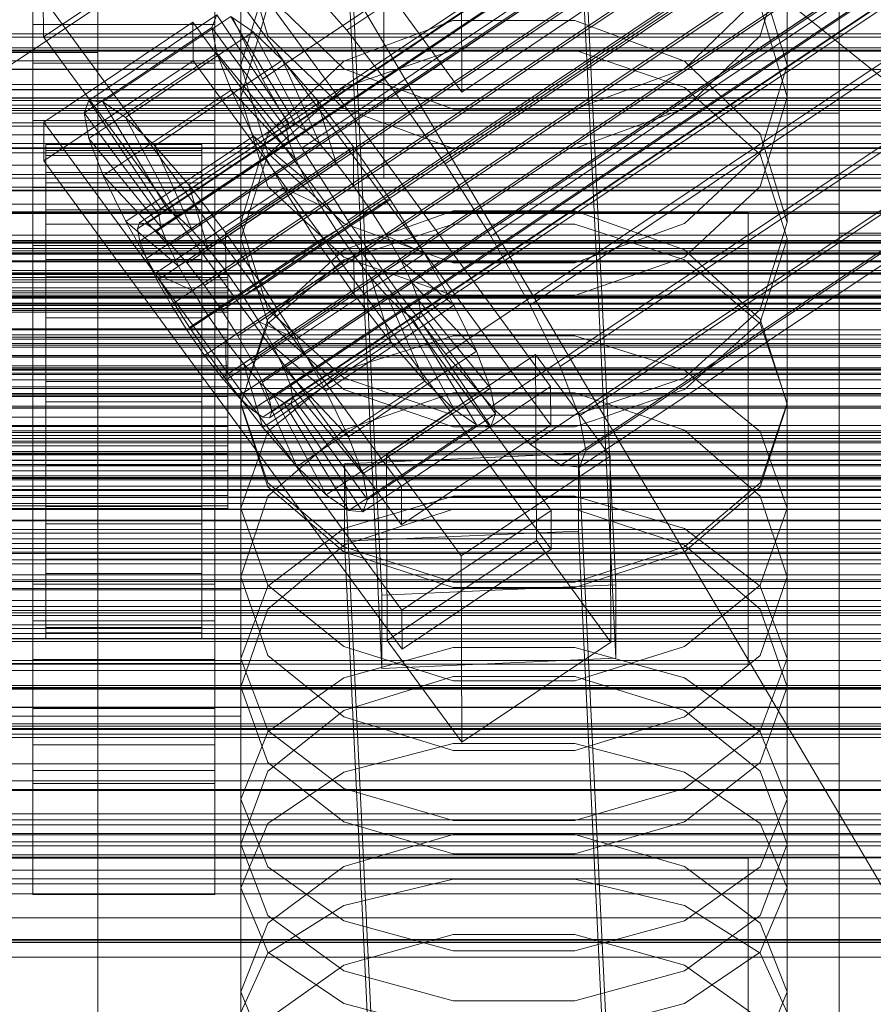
# Model space of a CAD drawing. Header units: millimetres. Extents: x -2233 to 65662, y -50530 to 6847.
# Tile 110 of 256: x 132 to 198, y -34598 to -34523. Entities that reach past the tile are written whole.
import ezdxf

# ---------------------------------------------------------------- set-up
doc = ezdxf.new("R2010")
doc.units = ezdxf.units.MM
for name, color, linetype, lineweight in [('COTAS_O', 1, 'Continuous', 0), ('COTAS_P', 1, 'Continuous', 0), ('frontal_briquetadora', 7, 'Continuous', 0), ('frontal_C01', 7, 'Continuous', 0), ('frontal_C02', 7, 'Continuous', 0), ('frontal_C03', 7, 'Continuous', 0), ('frontal_C04', 7, 'Continuous', 0), ('frontal_mezcladora', 7, 'Continuous', 0), ('frontal_secador', 7, 'Continuous', 0)]:
    doc.layers.add(name, color=color, linetype=linetype, lineweight=lineweight)
doc.dimstyles.new('R19_100', dxfattribs={"dimtxt": 250, "dimasz": 150, "dimexe": 150, "dimexo": 80, "dimgap": 100, "dimtad": 1, "dimtih": 1, "dimtoh": 1, "dimdsep": 46, "dimcen": 0.09, "dimadec": 0, "dimazin": 0, "dimtfac": 1, "dimtdec": 4, "dimtofl": 0, "dimtmove": 0, "dimatfit": 3, "dimfxl": 1, "dimtolj": 1, "dimtzin": 0, "dimarcsym": 0})

# ---------------------------------------------------------------- blocks, each defined once
blk = doc.blocks.new('DIM_R32_40')
at = {"layer": 'COTAS_P'}
for p, q in [((-150, -32200), (550, -32200)), ((550, -32200), (505, -32350)), ((550, -34800), (550, -32200)), ((550, -32200), (595, -32350)), ((550, -34800), (505, -34650)), ((550, -34800), (595, -34650)), ((-150, -34800), (550, -34800))]:
    blk.add_line(p, q, dxfattribs=at)
blk.add_text('2600 P', height=250, rotation=90, dxfattribs=at).set_placement((450, -33500))
blk = doc.blocks.new('DIM_R32_43')
at = {"layer": 'COTAS_O'}
for p, q in [((-650, -34200), (-500, -34155)), ((650, -34200), (500, -34155)), ((-650, -34900), (-650, -34200)), ((-650, -34200), (650, -34200)), ((-650, -34200), (-500, -34245)), ((650, -34200), (500, -34245)), ((650, -34900), (650, -34200))]:
    blk.add_line(p, q, dxfattribs=at)
blk.add_text('1300 O', height=250, dxfattribs=at).set_placement((0, -34100))

msp = doc.modelspace()

# ---------------------------------------------------------------- linework, layer by layer
at = {"layer": 'frontal_briquetadora'}
for p, q in [((149, -34517.123), (149, -34528.769)), ((149, -34517.123), (151.08, -34524.071)), ((188.92, -34524.071), (191, -34517.123)), ((191, -34517.123), (191, -34528.769)), ((149, -34526.331), (151.08, -34519.58)), ((188.92, -34519.58), (191, -34526.331)), ((156.906, -34526.603), (151.08, -34520.952)), ((188.92, -34520.952), (183.094, -34526.603)), ((149, -34528.769), (151.08, -34521.752)), ((188.92, -34521.752), (191, -34528.769)), ((165.326, -34522.89), (156.906, -34526.023)), ((174.674, -34522.89), (165.326, -34522.89)), ((183.094, -34526.023), (174.674, -34522.89)), ((151.08, -34524.071), (156.907, -34529.643)), ((183.093, -34529.643), (188.92, -34524.071)), ((156.907, -34528.025), (165.327, -34525.158)), ((165.327, -34525.158), (174.673, -34525.158)), ((174.673, -34525.158), (183.093, -34528.025)), ((149, -34526.331), (149, -34538.419)), ((151.08, -34533.082), (149, -34526.331)), ((156.906, -34526.023), (151.08, -34531.596)), ((188.92, -34531.596), (183.094, -34526.023)), ((191, -34526.331), (188.92, -34533.082)), ((191, -34526.331), (191, -34538.419)), ((165.326, -34529.704), (156.906, -34526.603)), ((183.094, -34526.603), (174.674, -34529.704)), ((151.08, -34533.192), (156.907, -34528.025)), ((183.093, -34528.025), (188.92, -34533.192)), ((151.08, -34535.648), (149, -34528.769)), ((191, -34528.769), (188.92, -34535.649)), ((195, -34530), (-195, -34530)), ((156.907, -34529.643), (165.327, -34532.735)), ((174.674, -34529.704), (165.326, -34529.704)), ((174.673, -34532.735), (183.093, -34529.643)), ((195, -34580), (195, -34530)), ((195, -34530), (195, -34537)), ((151.08, -34531.596), (149, -34538.419)), ((191, -34538.419), (188.92, -34531.596)), ((149, -34539.635), (151.08, -34533.192)), ((156.907, -34538.496), (151.08, -34533.082)), ((165.327, -34532.735), (174.673, -34532.735)), ((188.92, -34533.082), (183.093, -34538.496)), ((188.92, -34533.192), (191, -34539.635)), ((156.906, -34541.066), (151.08, -34535.648)), ((188.92, -34535.649), (183.094, -34541.066)), ((195, -34537), (-195, -34537)), ((195, -34537), (195, -34587)), ((165.326, -34537.508), (156.906, -34540.51)), ((174.674, -34537.508), (165.326, -34537.508)), ((183.094, -34540.51), (174.674, -34537.508)), ((149, -34538.419), (151.08, -34545.1)), ((165.327, -34541.501), (156.907, -34538.496)), ((165.327, -34538.552), (156.907, -34541.275)), ((174.673, -34538.552), (165.327, -34538.552)), ((183.093, -34538.496), (174.673, -34541.501)), ((183.093, -34541.275), (174.673, -34538.552)), ((188.92, -34545.1), (191, -34538.419)), ((149, -34539.635), (149, -34552.363)), ((149, -34539.635), (151.08, -34546.078)), ((188.92, -34546.078), (191, -34539.635)), ((191, -34539.635), (191, -34552.363)), ((156.906, -34540.51), (151.08, -34545.844)), ((188.92, -34545.844), (183.094, -34540.51)), ((156.907, -34541.275), (151.08, -34546.182)), ((165.326, -34544.034), (156.906, -34541.066)), ((174.673, -34541.501), (165.327, -34541.501)), ((183.094, -34541.066), (174.674, -34544.034)), ((188.92, -34546.182), (183.093, -34541.275)), ((174.674, -34544.034), (165.326, -34544.034)), ((151.08, -34545.1), (156.906, -34550.353)), ((183.094, -34550.353), (188.92, -34545.1)), ((151.08, -34545.844), (149, -34552.363)), ((151.08, -34546.078), (156.907, -34551.244)), ((183.093, -34551.244), (188.92, -34546.078)), ((191, -34552.363), (188.92, -34545.844)), ((151.08, -34546.182), (149, -34552.301)), ((191, -34552.301), (188.92, -34546.182)), ((156.907, -34549.754), (165.327, -34547.13)), ((165.327, -34547.13), (174.673, -34547.13)), ((174.673, -34547.13), (183.093, -34549.754)), ((151.08, -34554.481), (156.907, -34549.754)), ((183.093, -34549.754), (188.92, -34554.481)), ((156.906, -34550.353), (165.326, -34553.23)), ((174.674, -34553.23), (183.094, -34550.353)), ((156.907, -34551.244), (165.327, -34554.112)), ((174.673, -34554.112), (183.093, -34551.244)), ((156.906, -34554.358), (165.326, -34551.493)), ((165.326, -34551.493), (174.674, -34551.493)), ((174.674, -34551.493), (183.094, -34554.358)), ((149, -34552.301), (149, -34565.638)), ((149, -34552.301), (151.08, -34558.42)), ((151.08, -34558.731), (149, -34552.363)), ((188.92, -34558.42), (191, -34552.301)), ((191, -34552.363), (188.92, -34558.731)), ((191, -34552.301), (191, -34565.638)), ((165.326, -34553.23), (174.674, -34553.23)), ((151.08, -34559.44), (156.906, -34554.358)), ((165.327, -34554.112), (174.673, -34554.112)), ((183.094, -34554.358), (188.92, -34559.44)), ((149, -34560.376), (151.08, -34554.481)), ((188.92, -34554.481), (191, -34560.376)), ((151.08, -34558.42), (156.907, -34563.327)), ((156.906, -34563.729), (151.08, -34558.731)), ((183.093, -34563.327), (188.92, -34558.42)), ((188.92, -34558.731), (183.094, -34563.729)), ((149, -34565.638), (151.08, -34559.44)), ((156.907, -34561.918), (165.327, -34559.449)), ((165.327, -34559.449), (174.673, -34559.449)), ((174.673, -34559.449), (183.093, -34561.918)), ((188.92, -34559.44), (191, -34565.638)), ((149, -34560.376), (149, -34574.101)), ((151.08, -34566.271), (149, -34560.376)), ((165.326, -34560.448), (156.906, -34563.217)), ((174.674, -34560.448), (165.326, -34560.448)), ((183.094, -34563.217), (174.674, -34560.448)), ((191, -34560.376), (188.92, -34566.271)), ((191, -34560.376), (191, -34574.101)), ((151.08, -34566.366), (156.907, -34561.918)), ((183.093, -34561.918), (188.92, -34566.366)), ((156.906, -34563.217), (151.08, -34568.125)), ((156.907, -34563.327), (165.327, -34566.05)), ((174.673, -34566.05), (183.093, -34563.327)), ((188.92, -34568.125), (183.094, -34563.217)), ((165.326, -34566.461), (156.906, -34563.729)), ((183.094, -34563.729), (174.674, -34566.461)), ((151.08, -34571.679), (149, -34565.638)), ((191, -34565.638), (188.92, -34571.679)), ((149, -34571.912), (151.08, -34566.366)), ((156.907, -34570.998), (151.08, -34566.271)), ((174.674, -34566.461), (165.326, -34566.461)), ((165.327, -34566.05), (174.673, -34566.05)), ((188.92, -34566.271), (183.093, -34570.998)), ((188.92, -34566.366), (191, -34571.912)), ((151.08, -34568.125), (149, -34574.101)), ((191, -34574.101), (188.92, -34568.125)), ((165.327, -34573.621), (156.907, -34570.998)), ((165.327, -34571.082), (156.907, -34573.39)), ((174.673, -34571.082), (165.327, -34571.082)), ((183.093, -34570.998), (174.673, -34573.621)), ((183.093, -34573.39), (174.673, -34571.082)), ((156.906, -34576.409), (151.08, -34571.679)), ((188.92, -34571.679), (183.094, -34576.409)), ((149, -34571.912), (149, -34586.193)), ((149, -34571.912), (151.08, -34577.459)), ((188.92, -34577.459), (191, -34571.912)), ((191, -34571.912), (191, -34586.193)), ((156.907, -34573.39), (151.08, -34577.548)), ((165.326, -34573.305), (156.906, -34575.925)), ((174.674, -34573.305), (165.326, -34573.305)), ((183.094, -34575.925), (174.674, -34573.305)), ((188.92, -34577.548), (183.093, -34573.39)), ((149, -34574.101), (151.08, -34579.916)), ((174.673, -34573.621), (165.327, -34573.621)), ((188.92, -34579.916), (191, -34574.101)), ((156.906, -34575.925), (151.08, -34580.562)), ((165.326, -34578.991), (156.906, -34576.409)), ((183.094, -34576.409), (174.674, -34578.991)), ((188.92, -34580.562), (183.094, -34575.925)), ((151.08, -34577.548), (149, -34582.734)), ((151.08, -34577.459), (156.907, -34581.907)), ((183.093, -34581.907), (188.92, -34577.459)), ((191, -34582.734), (188.92, -34577.548)), ((156.907, -34580.641), (165.327, -34578.443)), ((165.327, -34578.443), (174.673, -34578.443)), ((174.673, -34578.443), (183.093, -34580.641)), ((174.674, -34578.991), (165.326, -34578.991)), ((195, -34580), (-195, -34580)), ((151.08, -34579.916), (156.906, -34584.461)), ((183.094, -34584.461), (188.92, -34579.916)), ((195, -34587), (195, -34580)), ((151.08, -34580.562), (149, -34586.193)), ((151.08, -34584.6), (156.907, -34580.641)), ((183.093, -34580.641), (188.92, -34584.6)), ((191, -34586.193), (188.92, -34580.562)), ((156.907, -34581.907), (165.327, -34584.376)), ((174.673, -34584.376), (183.093, -34581.907)), ((149, -34582.734), (149, -34597.535)), ((149, -34582.734), (151.08, -34587.919)), ((188.92, -34587.919), (191, -34582.734)), ((191, -34582.734), (191, -34597.535)), ((149, -34589.538), (151.08, -34584.6)), ((156.906, -34584.461), (165.326, -34586.939)), ((165.327, -34584.376), (174.673, -34584.376)), ((174.674, -34586.939), (183.094, -34584.461)), ((188.92, -34584.6), (191, -34589.538)), ((156.906, -34587.908), (165.326, -34585.444)), ((165.326, -34585.444), (174.674, -34585.444)), ((174.674, -34585.444), (183.094, -34587.908)), ((151.08, -34591.656), (149, -34586.193)), ((191, -34586.193), (188.92, -34591.656)), ((195, -34587), (-195, -34587)), ((165.326, -34586.939), (174.674, -34586.939)), ((151.08, -34592.262), (156.906, -34587.908)), ((151.08, -34587.919), (156.907, -34592.078)), ((183.093, -34592.078), (188.92, -34587.919)), ((183.094, -34587.908), (188.92, -34592.262)), ((156.907, -34590.901), (165.327, -34588.873)), ((165.327, -34588.873), (174.673, -34588.873)), ((174.673, -34588.873), (183.093, -34590.901)), ((149, -34589.538), (149, -34604.666)), ((151.08, -34594.475), (149, -34589.538)), ((191, -34589.538), (188.92, -34594.475)), ((191, -34589.538), (191, -34604.666)), ((151.08, -34594.554), (156.907, -34590.901)), ((183.093, -34590.901), (188.92, -34594.554)), ((149, -34597.535), (151.08, -34592.262)), ((156.906, -34595.915), (151.08, -34591.656)), ((151.08, -34591.656), (156.906, -34595.915)), ((156.907, -34592.078), (165.327, -34594.385)), ((174.673, -34594.385), (183.093, -34592.078)), ((188.92, -34591.656), (183.094, -34595.915)), ((183.094, -34595.915), (188.92, -34591.656)), ((188.92, -34592.262), (191, -34597.535)), ((165.326, -34593.122), (156.906, -34595.48)), ((174.674, -34593.122), (165.326, -34593.122)), ((183.094, -34595.48), (174.674, -34593.122)), ((149, -34599.11), (151.08, -34594.554)), ((156.907, -34598.435), (151.08, -34594.475)), ((165.327, -34594.385), (174.673, -34594.385)), ((188.92, -34594.475), (183.093, -34598.435)), ((188.92, -34594.554), (191, -34599.11)), ((156.906, -34595.48), (151.08, -34599.639)), ((165.326, -34598.232), (156.906, -34595.915)), ((156.906, -34595.915), (165.326, -34598.232)), ((183.094, -34595.915), (174.674, -34598.232)), ((174.674, -34598.232), (183.094, -34595.915)), ((188.92, -34599.639), (183.094, -34595.48)), ((151.08, -34602.633), (149, -34597.535)), ((191, -34597.535), (188.92, -34602.634)), ((174.674, -34598.232), (165.326, -34598.232)), ((165.327, -34600.632), (156.907, -34598.435)), ((183.093, -34598.435), (174.673, -34600.632))]:
    msp.add_line(p, q, dxfattribs=at)
at = {"layer": 'frontal_C01'}
for p, q in [((133, -34528.826), (133, -34482.778)), ((147, -34482.778), (147, -34528.826)), ((133, -34485.601), (133, -34531.649)), ((147, -34531.649), (147, -34485.601)), ((174.943, -34506.685), (177.811, -34566.248)), ((159.83, -34567.045), (156.962, -34507.481)), ((177.811, -34571.894), (174.943, -34512.331)), ((159.83, -34572.691), (156.962, -34513.127)), ((413.642, -34953.889), (153.642, -34513.889)), ((165.926, -34514.842), (165.983, -34528.39)), ((133, -34530.577), (133, -34517.029)), ((133, -34526.622), (133, -34517.029)), ((147, -34517.029), (147, -34530.577)), ((147, -34517.029), (147, -34526.622)), ((149, -34520.98), (149, -34526.625)), ((149, -34520.98), (149, -34566.645)), ((160.247, -34520.534), (165.983, -34528.39)), ((165.983, -34528.39), (177.451, -34520.683)), ((149, -34526.625), (131, -34526.625)), ((147, -34526.622), (133, -34526.622)), ((133, -34526.622), (133, -34540.17)), ((147, -34540.17), (147, -34526.622)), ((149, -34572.29), (149, -34526.625)), ((147, -34528.826), (133, -34528.826)), ((133, -34528.826), (133, -34531.649)), ((147, -34531.649), (147, -34528.826)), ((147, -34530.577), (133, -34530.577)), ((133, -34530.577), (133, -34540.17)), ((147, -34540.17), (147, -34530.577)), ((133, -34531.649), (147, -34531.649)), ((133, -34540.17), (147, -34540.17)), ((-425, -34561.339), (425, -34561.339)), ((177.811, -34566.248), (159.83, -34567.045)), ((177.811, -34571.894), (177.811, -34566.248)), ((149, -34566.645), (131, -34566.645)), ((149, -34572.29), (149, -34566.645)), ((159.83, -34567.045), (159.83, -34572.691)), ((131, -34572.29), (149, -34572.29)), ((159.83, -34572.691), (177.811, -34571.894)), ((425, -34572.851), (-425, -34572.851)), ((425, -34575.677), (-425, -34575.677)), ((-425, -34587.189), (425, -34587.189)), ((-450, -34593.624), (450, -34593.624))]:
    msp.add_line(p, q, dxfattribs=at)
at = {"layer": 'frontal_C02'}
for p, q in [((141.218, -34538.448), (355.017, -34395.472)), ((141.731, -34538.504), (355.53, -34395.528)), ((141.045, -34538.902), (354.844, -34395.927)), ((142.549, -34539.066), (356.348, -34396.091)), ((141.224, -34539.836), (355.022, -34396.861)), ((143.617, -34540.097), (357.415, -34397.122)), ((141.742, -34541.186), (355.541, -34398.211)), ((144.861, -34541.526), (358.659, -34398.55)), ((142.565, -34542.86), (356.363, -34399.884)), ((359.995, -34400.28), (146.196, -34543.255)), ((157.152, -34523.626), (341.461, -34400.371)), ((143.635, -34544.743), (357.434, -34401.768)), ((147.533, -34545.168), (361.332, -34402.192)), ((144.881, -34546.708), (358.68, -34403.733)), ((148.779, -34547.132), (362.578, -34404.157)), ((150.672, -34527.39), (334.981, -34404.136)), ((345.231, -34405.252), (160.922, -34528.507)), ((146.218, -34548.62), (360.017, -34405.645)), ((149.85, -34549.016), (363.648, -34406.04)), ((147.554, -34550.35), (361.352, -34407.374)), ((150.672, -34550.689), (364.471, -34407.714)), ((148.798, -34551.779), (362.596, -34408.803)), ((151.191, -34552.039), (364.989, -34409.064)), ((149.865, -34552.809), (363.664, -34409.834)), ((153.694, -34532.706), (338.003, -34409.451)), ((150.683, -34553.372), (364.482, -34410.397)), ((151.196, -34553.428), (364.995, -34410.452)), ((151.369, -34552.973), (365.168, -34409.998)), ((164.693, -34533.904), (349.002, -34410.649)), ((157.211, -34538.251), (341.52, -34414.996)), ((168.21, -34539.449), (352.519, -34416.194)), ((160.982, -34543.648), (345.291, -34420.393)), ((171.232, -34544.764), (355.541, -34421.51)), ((164.752, -34548.529), (349.061, -34425.274)), ((173.554, -34549.488), (357.863, -34426.233)), ((168.263, -34552.561), (352.572, -34429.307)), ((175.016, -34553.297), (359.326, -34430.042)), ((171.275, -34555.471), (355.584, -34432.216)), ((175.521, -34555.933), (359.83, -34432.678)), ((173.584, -34557.058), (357.893, -34433.803)), ((175.032, -34557.216), (359.341, -34433.961)), ((130, -34527.162), (228.298, -34461.426)), ((145.277, -34513.482), (172.809, -34551.005)), ((145.289, -34516.463), (133.821, -34524.132)), ((172.821, -34553.985), (145.289, -34516.463)), ((153.641, -34519.593), (157.152, -34523.626)), ((133.821, -34524.132), (133.809, -34521.151)), ((161.341, -34558.674), (133.809, -34521.151)), ((137.313, -34529.03), (147.143, -34522.456)), ((138.396, -34529.148), (148.226, -34522.574)), ((147.143, -34522.456), (146.777, -34523.416)), ((147.143, -34522.456), (152.686, -34530.779)), ((149.953, -34523.762), (148.226, -34522.574)), ((148.226, -34522.574), (153.199, -34530.834)), ((150.672, -34527.39), (148.35, -34522.667)), ((133, -34526.174), (133, -34523.194)), ((133, -34523.194), (147, -34523.194)), ((133, -34569.012), (133, -34523.194)), ((133.847, -34530.689), (145.315, -34523.02)), ((136.948, -34529.989), (146.777, -34523.416)), ((145.315, -34523.02), (145.327, -34526)), ((145.315, -34523.02), (172.847, -34560.542)), ((146.777, -34523.416), (152.513, -34531.233)), ((146.777, -34523.416), (147.155, -34525.388)), ((147, -34523.194), (147, -34526.174)), ((147, -34523.194), (147, -34569.012)), ((133.821, -34524.132), (161.353, -34561.654)), ((140.123, -34530.335), (149.953, -34523.762)), ((152.207, -34525.938), (149.953, -34523.762)), ((149.953, -34523.762), (154.017, -34531.397)), ((157.152, -34523.626), (160.922, -34528.507)), ((137.325, -34531.961), (147.155, -34525.388)), ((147.155, -34525.388), (152.692, -34532.167)), ((147.155, -34525.388), (148.249, -34528.237)), ((147, -34526.174), (133, -34526.174)), ((133, -34526.174), (133, -34571.993)), ((145.327, -34526), (133.859, -34533.669)), ((142.377, -34532.512), (152.207, -34525.938)), ((172.859, -34563.523), (145.327, -34526)), ((147, -34571.993), (147, -34526.174)), ((154.833, -34528.954), (152.207, -34525.938)), ((152.207, -34525.938), (155.085, -34532.428)), ((153.694, -34532.706), (150.672, -34527.39)), ((138.419, -34534.811), (148.249, -34528.237)), ((148.249, -34528.237), (153.21, -34533.517)), ((148.249, -34528.237), (149.985, -34531.77)), ((160.922, -34528.507), (164.693, -34533.904)), ((136.948, -34529.989), (137.313, -34529.03)), ((142.856, -34537.352), (137.313, -34529.03)), ((137.313, -34529.03), (138.396, -34529.148)), ((143.369, -34537.408), (138.396, -34529.148)), ((138.396, -34529.148), (140.123, -34530.335)), ((145.003, -34535.528), (154.833, -34528.954)), ((157.653, -34532.606), (154.833, -34528.954)), ((154.833, -34528.954), (156.329, -34533.857)), ((142.683, -34537.807), (136.948, -34529.989)), ((137.325, -34531.961), (136.948, -34529.989)), ((133.859, -34533.669), (133.847, -34530.689)), ((161.379, -34568.211), (133.847, -34530.689)), ((144.188, -34537.97), (140.123, -34530.335)), ((140.123, -34530.335), (142.377, -34532.512)), ((152.686, -34530.779), (142.856, -34537.352)), ((153.199, -34530.834), (143.369, -34537.408)), ((152.513, -34531.233), (152.686, -34530.779)), ((152.686, -34530.779), (153.199, -34530.834)), ((153.199, -34530.834), (154.017, -34531.397)), ((140.156, -34538.344), (149.985, -34531.77)), ((152.513, -34531.233), (142.683, -34537.807)), ((154.017, -34531.397), (144.188, -34537.97)), ((149.985, -34531.77), (154.033, -34535.19)), ((149.985, -34531.77), (152.246, -34535.746)), ((152.692, -34532.167), (152.513, -34531.233)), ((154.017, -34531.397), (155.085, -34532.428)), ((134, -34542.415), (134, -34532.423)), ((134, -34532.423), (134, -34532.869)), ((134, -34532.423), (146, -34532.423)), ((134, -34533.271), (134, -34532.423)), ((142.862, -34538.741), (137.325, -34531.961)), ((138.419, -34534.811), (137.325, -34531.961)), ((145.255, -34539.001), (142.377, -34532.512)), ((142.377, -34532.512), (145.003, -34535.528)), ((152.692, -34532.167), (142.862, -34538.741)), ((155.085, -34532.428), (145.255, -34539.001)), ((146, -34532.869), (146, -34532.423)), ((146, -34532.423), (146, -34542.415)), ((146, -34532.423), (146, -34533.271)), ((153.21, -34533.517), (152.692, -34532.167)), ((155.085, -34532.428), (156.329, -34533.857)), ((133, -34535.712), (133, -34532.731)), ((133, -34532.731), (147, -34532.731)), ((133, -34578.55), (133, -34532.731)), ((134, -34542.626), (134, -34532.869)), ((134, -34532.869), (134, -34534.579)), ((134, -34532.869), (146, -34532.869)), ((134, -34542.817), (134, -34533.271)), ((134, -34533.271), (146, -34533.271)), ((134, -34535.355), (134, -34533.271)), ((146, -34534.579), (146, -34532.869)), ((146, -34532.869), (146, -34542.626)), ((146, -34533.271), (146, -34542.817)), ((146, -34533.271), (146, -34535.355)), ((147, -34532.731), (147, -34535.712)), ((147, -34532.731), (147, -34578.55)), ((157.653, -34532.606), (147.823, -34539.179)), ((157.211, -34538.251), (153.694, -34532.706)), ((157.665, -34535.586), (157.653, -34532.606)), ((160.474, -34536.643), (157.653, -34532.606)), ((133.859, -34533.669), (161.391, -34571.192)), ((153.21, -34533.517), (143.38, -34540.09)), ((156.329, -34533.857), (146.499, -34540.43)), ((154.033, -34535.19), (153.21, -34533.517)), ((156.329, -34533.857), (157.665, -34535.586)), ((164.693, -34533.904), (168.21, -34539.449)), ((134, -34543.436), (134, -34534.579)), ((134, -34534.579), (134, -34537.435)), ((134, -34534.579), (146, -34534.579)), ((146, -34537.435), (146, -34534.579)), ((146, -34534.579), (146, -34543.436)), ((134, -34543.804), (134, -34535.355)), ((134, -34535.355), (146, -34535.355)), ((134, -34538.532), (134, -34535.355)), ((143.38, -34540.09), (138.419, -34534.811)), ((140.156, -34538.344), (138.419, -34534.811)), ((154.033, -34535.19), (144.203, -34541.764)), ((146.499, -34540.43), (145.003, -34535.528)), ((145.003, -34535.528), (147.823, -34539.179)), ((146, -34535.355), (146, -34543.804)), ((146, -34535.355), (146, -34538.532)), ((155.103, -34537.074), (154.033, -34535.19)), ((147, -34535.712), (133, -34535.712)), ((133, -34535.712), (133, -34581.53)), ((142.416, -34542.32), (152.246, -34535.746)), ((147, -34581.53), (147, -34535.712)), ((147.835, -34542.16), (157.665, -34535.586)), ((152.246, -34535.746), (155.103, -34537.074)), ((152.246, -34535.746), (154.877, -34539.894)), ((157.665, -34535.586), (159.001, -34537.498)), ((155.103, -34537.074), (145.274, -34543.647)), ((150.644, -34543.216), (160.474, -34536.643)), ((156.35, -34539.039), (155.103, -34537.074)), ((160.474, -34536.643), (159.001, -34537.498)), ((163.105, -34540.791), (160.474, -34536.643)), ((134, -34544.789), (134, -34537.435)), ((134, -34537.435), (134, -34541.243)), ((134, -34537.435), (146, -34537.435)), ((142.856, -34537.352), (142.683, -34537.807)), ((142.683, -34537.807), (142.862, -34538.741)), ((143.369, -34537.408), (142.856, -34537.352)), ((144.188, -34537.97), (143.369, -34537.408)), ((146, -34541.243), (146, -34537.435)), ((146, -34537.435), (146, -34544.789)), ((159.001, -34537.498), (149.171, -34544.072)), ((159.001, -34537.498), (160.247, -34539.463)), ((134, -34545.309), (134, -34538.532)), ((134, -34538.532), (146, -34538.532)), ((134, -34542.587), (134, -34538.532)), ((144.203, -34541.764), (140.156, -34538.344)), ((142.416, -34542.32), (140.156, -34538.344)), ((141.045, -34538.902), (141.218, -34538.448)), ((141.218, -34538.448), (141.731, -34538.504)), ((141.731, -34538.504), (142.549, -34539.066)), ((145.255, -34539.001), (144.188, -34537.97)), ((146, -34538.532), (146, -34545.309)), ((146, -34538.532), (146, -34542.587)), ((160.982, -34543.648), (157.211, -34538.251)), ((141.224, -34539.836), (141.045, -34538.902)), ((142.549, -34539.066), (143.617, -34540.097)), ((142.862, -34538.741), (143.38, -34540.09)), ((146.499, -34540.43), (145.255, -34539.001)), ((156.35, -34539.039), (146.52, -34545.612)), ((147.823, -34539.179), (147.835, -34542.16)), ((147.823, -34539.179), (150.644, -34543.216)), ((154.877, -34539.894), (156.35, -34539.039)), ((157.686, -34540.951), (156.35, -34539.039)), ((141.742, -34541.186), (141.224, -34539.836)), ((143.38, -34540.09), (144.203, -34541.764)), ((143.617, -34540.097), (144.861, -34541.526)), ((145.047, -34546.468), (154.877, -34539.894)), ((160.247, -34539.463), (150.417, -34546.037)), ((154.877, -34539.894), (157.698, -34543.932)), ((163.105, -34540.791), (160.247, -34539.463)), ((160.247, -34539.463), (161.318, -34541.347)), ((168.21, -34539.449), (171.232, -34544.764)), ((147.835, -34542.16), (146.499, -34540.43)), ((153.275, -34547.364), (163.105, -34540.791)), ((165.365, -34544.767), (163.105, -34540.791)), ((134, -34546.593), (134, -34541.243)), ((134, -34541.243), (134, -34545.745)), ((134, -34541.243), (146, -34541.243)), ((142.565, -34542.86), (141.742, -34541.186)), ((144.861, -34541.526), (146.196, -34543.255)), ((146, -34545.745), (146, -34541.243)), ((146, -34541.243), (146, -34546.593)), ((157.686, -34540.951), (147.856, -34547.525)), ((161.318, -34541.347), (151.488, -34547.92)), ((157.698, -34543.932), (157.686, -34540.951)), ((159.022, -34542.68), (157.686, -34540.951)), ((165.365, -34544.767), (161.318, -34541.347)), ((161.318, -34541.347), (162.14, -34543.02)), ((145.274, -34543.647), (142.416, -34542.32)), ((145.047, -34546.468), (142.416, -34542.32)), ((144.203, -34541.764), (145.274, -34543.647)), ((149.171, -34544.072), (147.835, -34542.16)), ((-148, -34542.415), (148, -34542.415)), ((-148, -34542.626), (148, -34542.626)), ((-148, -34542.817), (148, -34542.817)), ((134, -34542.626), (134, -34542.415)), ((146, -34542.415), (134, -34542.415)), ((134, -34542.415), (134, -34542.817)), ((134, -34547.23), (134, -34542.587)), ((134, -34542.587), (146, -34542.587)), ((134, -34547.244), (134, -34542.587)), ((134, -34543.436), (134, -34542.626)), ((146, -34542.626), (134, -34542.626)), ((146, -34542.817), (134, -34542.817)), ((134, -34542.817), (134, -34543.804)), ((143.635, -34544.743), (142.565, -34542.86)), ((146, -34542.415), (146, -34542.626)), ((146, -34542.817), (146, -34542.415)), ((146, -34542.587), (146, -34547.23)), ((146, -34542.587), (146, -34547.244)), ((146, -34542.626), (146, -34543.436)), ((146, -34543.804), (146, -34542.817)), ((148, -34542.626), (148, -34542.415)), ((148, -34542.415), (148, -34542.817)), ((148, -34543.436), (148, -34542.626)), ((148, -34542.817), (148, -34543.804)), ((159.022, -34542.68), (149.192, -34549.254)), ((162.14, -34543.02), (152.311, -34549.594)), ((160.518, -34547.583), (159.022, -34542.68)), ((160.266, -34544.109), (159.022, -34542.68)), ((167.102, -34548.3), (162.14, -34543.02)), ((162.14, -34543.02), (162.659, -34544.37)), ((-148, -34543.436), (148, -34543.436)), ((-148, -34543.804), (148, -34543.804)), ((134, -34544.789), (134, -34543.436)), ((146, -34543.436), (134, -34543.436)), ((146, -34543.804), (134, -34543.804)), ((134, -34543.804), (134, -34545.309)), ((145.274, -34543.647), (146.52, -34545.612)), ((146, -34543.436), (146, -34544.789)), ((146, -34545.309), (146, -34543.804)), ((146.196, -34543.255), (147.533, -34545.168)), ((148, -34544.789), (148, -34543.436)), ((148, -34543.804), (148, -34545.309)), ((149.171, -34544.072), (150.644, -34543.216)), ((150.644, -34543.216), (153.275, -34547.364)), ((164.752, -34548.529), (160.982, -34543.648)), ((147.868, -34550.505), (157.698, -34543.932)), ((150.417, -34546.037), (149.171, -34544.072)), ((160.266, -34544.109), (150.436, -34550.683)), ((162.659, -34544.37), (152.829, -34550.944)), ((157.698, -34543.932), (160.518, -34547.583)), ((163.144, -34550.599), (160.266, -34544.109)), ((161.333, -34545.14), (160.266, -34544.109)), ((168.196, -34551.149), (162.659, -34544.37)), ((162.659, -34544.37), (162.837, -34545.304)), ((-148, -34544.789), (148, -34544.789)), ((-148, -34545.309), (148, -34545.309)), ((134, -34546.593), (134, -34544.789)), ((146, -34544.789), (134, -34544.789)), ((146, -34545.309), (134, -34545.309)), ((134, -34545.309), (134, -34547.23)), ((144.881, -34546.708), (143.635, -34544.743)), ((146, -34544.789), (146, -34546.593)), ((146, -34547.23), (146, -34545.309)), ((147.533, -34545.168), (148.779, -34547.132)), ((148, -34546.593), (148, -34544.789)), ((148, -34545.309), (148, -34547.23)), ((161.333, -34545.14), (151.503, -34551.714)), ((162.837, -34545.304), (153.008, -34551.878)), ((155.535, -34551.34), (165.365, -34544.767)), ((165.397, -34552.775), (161.333, -34545.14)), ((162.151, -34545.703), (161.333, -34545.14)), ((162.837, -34545.304), (162.664, -34545.759)), ((168.573, -34553.121), (162.837, -34545.304)), ((167.102, -34548.3), (165.365, -34544.767)), ((171.232, -34544.764), (173.554, -34549.488)), ((134, -34545.745), (134, -34548.725)), ((146, -34545.745), (134, -34545.745)), ((134, -34545.745), (134, -34550.632)), ((146.52, -34545.612), (145.047, -34546.468)), ((146, -34548.725), (146, -34545.745)), ((146, -34550.632), (146, -34545.745)), ((146.52, -34545.612), (147.856, -34547.525)), ((151.488, -34547.92), (150.417, -34546.037)), ((150.417, -34546.037), (153.275, -34547.364)), ((162.151, -34545.703), (152.321, -34552.276)), ((162.664, -34545.759), (152.835, -34552.332)), ((167.125, -34553.963), (162.151, -34545.703)), ((162.664, -34545.759), (162.151, -34545.703)), ((168.208, -34554.081), (162.664, -34545.759)), ((-148, -34546.593), (148, -34546.593)), ((134, -34548.725), (134, -34546.593)), ((146, -34546.593), (134, -34546.593)), ((146.218, -34548.62), (144.881, -34546.708)), ((147.868, -34550.505), (145.047, -34546.468)), ((146, -34546.593), (146, -34548.725)), ((148, -34548.725), (148, -34546.593)), ((-148, -34547.23), (148, -34547.23)), ((146, -34547.23), (134, -34547.23)), ((134, -34547.23), (134, -34549.435)), ((134, -34549.435), (134, -34547.244)), ((134, -34547.244), (146, -34547.244)), ((134, -34552.184), (134, -34547.244)), ((146, -34549.435), (146, -34547.23)), ((146, -34547.244), (146, -34549.435)), ((146, -34547.244), (146, -34552.184)), ((147.856, -34547.525), (147.868, -34550.505)), ((147.856, -34547.525), (149.192, -34549.254)), ((148, -34547.23), (148, -34549.435)), ((148.779, -34547.132), (149.85, -34549.016)), ((150.688, -34554.156), (160.518, -34547.583)), ((153.275, -34547.364), (155.535, -34551.34)), ((160.518, -34547.583), (163.144, -34550.599)), ((152.311, -34549.594), (151.488, -34547.92)), ((151.488, -34547.92), (155.535, -34551.34)), ((157.272, -34554.873), (167.102, -34548.3)), ((168.196, -34551.149), (167.102, -34548.3)), ((148, -34548.725), (-148, -34548.725)), ((134, -34548.725), (146, -34548.725)), ((134, -34551.04), (134, -34548.725)), ((146, -34548.725), (146, -34551.04)), ((147.554, -34550.35), (146.218, -34548.62)), ((148, -34551.04), (148, -34548.725)), ((149.85, -34549.016), (150.672, -34550.689)), ((160.19, -34556.216), (171.658, -34548.547)), ((168.263, -34552.561), (164.752, -34548.529)), ((171.658, -34548.547), (171.715, -34562.853)), ((171.658, -34548.547), (177.394, -34556.364)), ((-148, -34549.435), (148, -34549.435)), ((146, -34549.435), (134, -34549.435)), ((134, -34549.435), (134, -34551.775)), ((146, -34551.775), (146, -34549.435)), ((148, -34549.435), (148, -34551.775)), ((149.192, -34549.254), (150.688, -34554.156)), ((149.192, -34549.254), (150.436, -34550.683)), ((152.829, -34550.944), (152.311, -34549.594)), ((152.311, -34549.594), (157.272, -34554.873)), ((173.554, -34549.488), (175.016, -34553.297)), ((134, -34551.04), (134, -34550.632)), ((134, -34550.632), (134, -34555.571)), ((134, -34550.632), (146, -34550.632)), ((146, -34555.571), (146, -34550.632)), ((146, -34550.632), (146, -34551.04)), ((148.798, -34551.779), (147.554, -34550.35)), ((150.688, -34554.156), (147.868, -34550.505)), ((150.436, -34550.683), (153.314, -34557.173)), ((150.436, -34550.683), (151.503, -34551.714)), ((150.672, -34550.689), (151.191, -34552.039)), ((153.314, -34557.173), (163.144, -34550.599)), ((163.144, -34550.599), (165.397, -34552.775)), ((-148, -34551.04), (148, -34551.04)), ((134, -34553.38), (134, -34551.04)), ((146, -34551.04), (134, -34551.04)), ((146, -34551.04), (146, -34553.38)), ((148, -34553.38), (148, -34551.04)), ((153.008, -34551.878), (152.829, -34550.944)), ((152.829, -34550.944), (158.366, -34557.723)), ((155.535, -34551.34), (157.272, -34554.873)), ((158.366, -34557.723), (168.196, -34551.149)), ((172.809, -34551.005), (161.341, -34558.674)), ((168.573, -34553.121), (168.196, -34551.149)), ((172.821, -34553.985), (172.809, -34551.005)), ((-148, -34551.775), (148, -34551.775)), ((134, -34551.775), (134, -34552.184)), ((146, -34551.775), (134, -34551.775)), ((134, -34551.775), (134, -34554.09)), ((134, -34552.184), (146, -34552.184)), ((134, -34557.071), (134, -34552.184)), ((146, -34552.184), (146, -34551.775)), ((146, -34554.09), (146, -34551.775)), ((146, -34552.184), (146, -34557.071)), ((148, -34551.775), (148, -34554.09)), ((149.865, -34552.809), (148.798, -34551.779)), ((151.191, -34552.039), (151.369, -34552.973)), ((151.503, -34551.714), (155.567, -34559.349)), ((151.503, -34551.714), (152.321, -34552.276)), ((152.835, -34552.332), (153.008, -34551.878)), ((153.008, -34551.878), (158.743, -34559.695)), ((150.683, -34553.372), (149.865, -34552.809)), ((152.321, -34552.276), (157.295, -34560.536)), ((152.321, -34552.276), (152.835, -34552.332)), ((152.835, -34552.332), (158.378, -34560.654)), ((155.567, -34559.349), (165.397, -34552.775)), ((165.397, -34552.775), (167.125, -34553.963)), ((171.275, -34555.471), (168.263, -34552.561)), ((-148, -34553.38), (148, -34553.38)), ((134, -34555.585), (134, -34553.38)), ((134, -34553.38), (134, -34555.571)), ((146, -34553.38), (134, -34553.38)), ((146, -34555.571), (146, -34553.38)), ((146, -34553.38), (146, -34555.585)), ((148, -34555.585), (148, -34553.38)), ((151.196, -34553.428), (150.683, -34553.372)), ((151.369, -34552.973), (151.196, -34553.428)), ((158.743, -34559.695), (168.573, -34553.121)), ((168.208, -34554.081), (168.573, -34553.121)), ((175.016, -34553.297), (175.521, -34555.933)), ((-148, -34554.09), (148, -34554.09)), ((134, -34554.09), (134, -34557.071)), ((146, -34554.09), (134, -34554.09)), ((134, -34554.09), (134, -34556.222)), ((146, -34557.071), (146, -34554.09)), ((146, -34556.222), (146, -34554.09)), ((148, -34554.09), (148, -34556.222)), ((153.314, -34557.173), (150.688, -34554.156)), ((157.295, -34560.536), (167.125, -34553.963)), ((158.378, -34560.654), (168.208, -34554.081)), ((161.353, -34561.654), (172.821, -34553.985)), ((167.125, -34553.963), (168.208, -34554.081)), ((157.272, -34554.873), (158.366, -34557.723)), ((-148, -34555.585), (148, -34555.585)), ((134, -34555.571), (134, -34560.228)), ((134, -34555.571), (146, -34555.571)), ((134, -34557.506), (134, -34555.585)), ((134, -34555.585), (134, -34560.228)), ((146, -34555.585), (134, -34555.585)), ((146, -34560.228), (146, -34555.571)), ((146, -34560.228), (146, -34555.585)), ((146, -34555.585), (146, -34557.506)), ((148, -34557.506), (148, -34555.585)), ((173.584, -34557.058), (171.275, -34555.471)), ((175.521, -34555.933), (175.032, -34557.216)), ((-148, -34556.222), (148, -34556.222)), ((134, -34556.222), (134, -34561.572)), ((146, -34556.222), (134, -34556.222)), ((134, -34556.222), (134, -34558.026)), ((146, -34561.572), (146, -34556.222)), ((146, -34558.026), (146, -34556.222)), ((148, -34556.222), (148, -34558.026)), ((156.962, -34556.95), (174.943, -34556.157)), ((160.247, -34570.523), (160.19, -34556.216)), ((165.926, -34564.033), (160.19, -34556.216)), ((177.394, -34556.364), (165.926, -34564.033)), ((174.943, -34556.157), (174.943, -34562.119)), ((174.943, -34556.157), (177.811, -34615.423)), ((177.451, -34570.671), (177.394, -34556.364)), ((134, -34557.071), (146, -34557.071)), ((134, -34561.572), (134, -34557.071)), ((146, -34557.071), (146, -34561.572)), ((155.567, -34559.349), (153.314, -34557.173)), ((156.962, -34562.912), (156.962, -34556.95)), ((159.83, -34616.216), (156.962, -34556.95)), ((175.032, -34557.216), (173.584, -34557.058)), ((-148, -34557.506), (148, -34557.506)), ((-148, -34558.026), (148, -34558.026)), ((134, -34559.011), (134, -34557.506)), ((134, -34557.506), (134, -34564.283)), ((146, -34557.506), (134, -34557.506)), ((134, -34558.026), (134, -34565.38)), ((146, -34558.026), (134, -34558.026)), ((134, -34558.026), (134, -34559.379)), ((146, -34564.283), (146, -34557.506)), ((146, -34557.506), (146, -34559.011)), ((146, -34565.38), (146, -34558.026)), ((146, -34559.379), (146, -34558.026)), ((148, -34559.011), (148, -34557.506)), ((148, -34558.026), (148, -34559.379)), ((158.366, -34557.723), (158.743, -34559.695)), ((-148, -34559.011), (148, -34559.011)), ((134, -34559.998), (134, -34559.011)), ((134, -34559.011), (134, -34567.46)), ((146, -34559.011), (134, -34559.011)), ((146, -34567.46), (146, -34559.011)), ((146, -34559.011), (146, -34559.998)), ((148, -34559.998), (148, -34559.011)), ((161.341, -34558.674), (161.353, -34561.654)), ((-148, -34559.379), (148, -34559.379)), ((134, -34559.379), (134, -34568.236)), ((146, -34559.379), (134, -34559.379)), ((134, -34559.379), (134, -34560.189)), ((146, -34568.236), (146, -34559.379)), ((146, -34560.189), (146, -34559.379)), ((148, -34559.379), (148, -34560.189)), ((157.295, -34560.536), (155.567, -34559.349)), ((158.743, -34559.695), (158.378, -34560.654)), ((-148, -34559.998), (148, -34559.998)), ((-148, -34560.189), (148, -34560.189)), ((-148, -34560.4), (148, -34560.4)), ((134, -34560.4), (134, -34559.998)), ((134, -34559.998), (134, -34569.544)), ((146, -34559.998), (134, -34559.998)), ((134, -34560.189), (134, -34569.946)), ((146, -34560.189), (134, -34560.189)), ((134, -34560.189), (134, -34560.4)), ((134, -34560.228), (134, -34564.283)), ((134, -34560.228), (146, -34560.228)), ((134, -34560.4), (134, -34570.392)), ((146, -34560.4), (134, -34560.4)), ((146, -34569.544), (146, -34559.998)), ((146, -34559.998), (146, -34560.4)), ((146, -34569.946), (146, -34560.189)), ((146, -34560.4), (146, -34560.189)), ((146, -34564.283), (146, -34560.228)), ((146, -34570.392), (146, -34560.4)), ((148, -34560.4), (148, -34559.998)), ((148, -34560.189), (148, -34560.4)), ((158.378, -34560.654), (157.295, -34560.536)), ((172.847, -34560.542), (161.379, -34568.211)), ((172.859, -34563.523), (172.847, -34560.542)), ((134, -34561.572), (146, -34561.572)), ((134, -34565.38), (134, -34561.572)), ((146, -34561.572), (146, -34565.38)), ((174.943, -34562.119), (156.962, -34562.912)), ((177.811, -34621.385), (174.943, -34562.119)), ((159.83, -34622.178), (156.962, -34562.912)), ((171.715, -34562.853), (160.247, -34570.523)), ((161.391, -34571.192), (172.859, -34563.523)), ((177.451, -34570.671), (171.715, -34562.853)), ((134, -34564.283), (134, -34567.46)), ((134, -34564.283), (146, -34564.283)), ((146, -34567.46), (146, -34564.283)), ((165.926, -34564.033), (165.983, -34578.34)), ((134, -34565.38), (146, -34565.38)), ((134, -34568.236), (134, -34565.38)), ((146, -34565.38), (146, -34568.236)), ((133, -34580.515), (133, -34566.209)), ((133, -34566.209), (147, -34566.209)), ((133, -34575.754), (133, -34566.209)), ((147, -34566.209), (147, -34580.515)), ((147, -34566.209), (147, -34575.754)), ((134, -34567.46), (134, -34569.544)), ((134, -34567.46), (146, -34567.46)), ((146, -34569.544), (146, -34567.46)), ((134, -34568.236), (146, -34568.236)), ((134, -34569.946), (134, -34568.236)), ((146, -34568.236), (146, -34569.946)), ((161.379, -34568.211), (161.391, -34571.192)), ((147, -34569.012), (133, -34569.012)), ((133, -34569.012), (133, -34571.993)), ((134, -34569.544), (134, -34570.392)), ((134, -34569.544), (146, -34569.544)), ((146, -34570.392), (146, -34569.544)), ((147, -34571.993), (147, -34569.012)), ((134, -34569.946), (146, -34569.946)), ((134, -34570.392), (134, -34569.946)), ((146, -34569.946), (146, -34570.392)), ((131, -34570.382), (149, -34570.382)), ((134, -34570.392), (146, -34570.392)), ((149, -34570.382), (149, -34576.343)), ((149, -34570.382), (149, -34615.818)), ((160.247, -34570.523), (165.983, -34578.34)), ((165.983, -34578.34), (177.451, -34570.671)), ((133, -34571.993), (147, -34571.993)), ((149, -34576.343), (131, -34576.343)), ((147, -34575.754), (133, -34575.754)), ((133, -34575.754), (133, -34590.061)), ((147, -34590.061), (147, -34575.754)), ((149, -34621.779), (149, -34576.343)), ((147, -34578.55), (133, -34578.55)), ((133, -34578.55), (133, -34581.53)), ((147, -34581.53), (147, -34578.55)), ((147, -34580.515), (133, -34580.515)), ((133, -34580.515), (133, -34590.061)), ((147, -34590.061), (147, -34580.515)), ((133, -34581.53), (147, -34581.53)), ((133, -34590.061), (147, -34590.061)), ((-450, -34591.833), (450, -34591.833))]:
    msp.add_line(p, q, dxfattribs=at)
at = {"layer": 'frontal_C03'}
for p, q in [((1405.601, -35497.963), (-1424.399, -33222.651)), ((1250, -34523.912), (-1250, -34523.912)), ((1250, -34524.157), (-1250, -34524.157)), ((1250, -34525.17), (-1250, -34525.17)), ((1250, -34525.237), (-1250, -34525.237)), ((1250, -34527.816), (-1250, -34527.816)), ((1250, -34528.202), (-1250, -34528.202)), ((1250, -34528.84), (-1250, -34528.84)), ((1250, -34528.868), (-1250, -34528.868)), ((1250, -34529.032), (-1250, -34529.032)), ((-1250, -34529.801), (1250, -34529.801)), ((1250, -34530.742), (-1250, -34530.742)), ((1250, -34531.675), (-1250, -34531.675)), ((1250, -34532.34), (-1250, -34532.34)), ((1250, -34532.68), (-1250, -34532.68)), ((1250, -34532.727), (-1250, -34532.727)), ((1250, -34533.046), (-1250, -34533.046)), ((1250, -34535.69), (-1250, -34535.69)), ((1250, -34535.976), (-1250, -34535.976)), ((1496, -34539.901), (-1496, -34539.901)), ((1496, -34539.928), (-1496, -34539.928)), ((1496, -34540.82), (-1496, -34540.82)), ((1496, -34540.847), (-1496, -34540.847)), ((1496, -34541.37), (-1496, -34541.37)), ((1496, -34541.446), (-1496, -34541.446)), ((1496, -34542.288), (-1496, -34542.288)), ((1496, -34542.365), (-1496, -34542.365)), ((1496, -34544.109), (-1496, -34544.109)), ((1496, -34544.224), (-1496, -34544.224)), ((1250, -34544.182), (-1250, -34544.182)), ((-1250, -34544.614), (1250, -34544.614)), ((1496, -34545.028), (-1496, -34545.028)), ((1496, -34545.142), (-1496, -34545.142)), ((1250, -34544.676), (-1250, -34544.676)), ((-1250, -34545.014), (1250, -34545.014)), ((1250, -34546.65), (-1250, -34546.65)), ((1250, -34547.036), (-1250, -34547.036)), ((1496, -34547.704), (-1496, -34547.704)), ((-1496, -34547.839), (1496, -34547.839)), ((1250, -34547.702), (-1250, -34547.702)), ((1496, -34548.623), (-1496, -34548.623)), ((-1496, -34548.757), (1496, -34548.757)), ((-1250, -34548.634), (1250, -34548.634)), ((1250, -34549.576), (-1250, -34549.576)), ((1250, -34550.508), (-1250, -34550.508)), ((1250, -34551.174), (-1250, -34551.174)), ((1496, -34551.606), (-1496, -34551.606)), ((1496, -34551.741), (-1496, -34551.741)), ((1250, -34551.561), (-1250, -34551.561)), ((1496, -34552.524), (-1496, -34552.524)), ((1496, -34552.659), (-1496, -34552.659)), ((1250, -34554.431), (-1250, -34554.431)), ((1496, -34555.221), (-1496, -34555.221)), ((1250, -34554.768), (-1250, -34554.768)), ((1496, -34555.335), (-1496, -34555.335)), ((1496, -34556.139), (-1496, -34556.139)), ((1496, -34556.254), (-1496, -34556.254)), ((1250, -34556.668), (-1250, -34556.668)), ((1250, -34557.099), (-1250, -34557.099)), ((1496, -34557.999), (-1496, -34557.999)), ((1496, -34558.075), (-1496, -34558.075)), ((1496, -34558.917), (-1496, -34558.917)), ((1496, -34558.994), (-1496, -34558.994)), ((1496, -34559.516), (-1496, -34559.516)), ((1496, -34559.543), (-1496, -34559.543)), ((1496, -34560.435), (-1496, -34560.435)), ((1496, -34560.462), (-1496, -34560.462)), ((1250, -34563.468), (-1250, -34563.468)), ((1250, -34563.754), (-1250, -34563.754)), ((1250, -34565.484), (-1250, -34565.484)), ((1250, -34565.87), (-1250, -34565.87)), ((1250, -34566.536), (-1250, -34566.536)), ((-1250, -34567.468), (1250, -34567.468)), ((1250, -34568.236), (-1250, -34568.236)), ((1250, -34568.41), (-1250, -34568.41)), ((1250, -34568.602), (-1250, -34568.602)), ((1250, -34569.342), (-1250, -34569.342)), ((1250, -34570.008), (-1250, -34570.008)), ((1250, -34570.394), (-1250, -34570.394)), ((1250, -34570.413), (-1250, -34570.413)), ((1250, -34570.604), (-1250, -34570.604)), ((1250, -34574.208), (-1250, -34574.208)), ((1250, -34574.275), (-1250, -34574.275)), ((1250, -34577.125), (-1250, -34577.125)), ((1250, -34577.37), (-1250, -34577.37)), ((1250, -34581.982), (-1250, -34581.982)), ((1250, -34582.068), (-1250, -34582.068)), ((1250, -34584.318), (-1250, -34584.318)), ((1250, -34584.704), (-1250, -34584.704)), ((1250, -34585.37), (-1250, -34585.37)), ((-1250, -34586.302), (1250, -34586.302)), ((1250, -34587.244), (-1250, -34587.244)), ((1250, -34588.176), (-1250, -34588.176)), ((1250, -34588.842), (-1250, -34588.842)), ((1250, -34589.228), (-1250, -34589.228))]:
    msp.add_line(p, q, dxfattribs=at)
at = {"layer": 'frontal_C04'}
for p, q in [((225, -34525.221), (-225, -34525.221)), ((-225, -34528.221), (225, -34528.221)), ((225, -34529.389), (-225, -34529.389)), ((225, -34535.93), (-225, -34535.93)), ((188, -34537.67), (-188, -34537.67)), ((188, -34569.619), (188, -34537.67)), ((188, -34537.67), (188, -34540.406)), ((-225, -34539.787), (225, -34539.787)), ((225, -34540.754), (-225, -34540.754)), ((-188, -34540.406), (188, -34540.406)), ((188, -34540.406), (188, -34572.356)), ((225, -34545.174), (-225, -34545.174)), ((-225, -34549.771), (225, -34549.771)), ((225, -34550.081), (-225, -34550.081)), ((225, -34552.673), (-225, -34552.673)), ((225, -34557.012), (-225, -34557.012)), ((-225, -34557.869), (225, -34557.869)), ((225, -34558.198), (-225, -34558.198)), ((225, -34561.28), (-225, -34561.28)), ((225, -34562.721), (-225, -34562.721)), ((-225, -34563.836), (225, -34563.836)), ((-188, -34569.619), (188, -34569.619)), ((188, -34569.619), (188, -34572.356)), ((188, -34572.356), (-188, -34572.356)), ((188, -34587.263), (-188, -34587.263)), ((188, -34619.212), (188, -34587.263)), ((188, -34587.263), (188, -34589.999)), ((-188, -34589.999), (188, -34589.999)), ((188, -34589.999), (188, -34621.948))]:
    msp.add_line(p, q, dxfattribs=at)
at = {"layer": 'frontal_mezcladora'}
for p, q in [((160, -34535), (160, -34450)), ((138, -34525.346), (138, -34470.534)), ((195, -34539.229), (195, -34493.427)), ((130, -34525.346), (138, -34525.346)), ((138, -34590), (138, -34525.346)), ((-315, -34535), (315, -34535)), ((160, -34535), (240, -34535)), ((195, -34590), (195, -34539.229)), ((195, -34539.229), (240, -34539.229)), ((-420, -34542.102), (240, -34542.102)), ((240, -34590), (-420, -34590)), ((138, -34590), (130, -34590)), ((138, -34590), (138, -34654.654)), ((195, -34640.771), (195, -34590)), ((240, -34590), (195, -34590))]:
    msp.add_line(p, q, dxfattribs=at)
at = {"layer": 'frontal_secador'}
for p, q in [((-1250, -34525), (1250, -34525)), ((1250, -34526), (-1250, -34526)), ((-1250, -34526.659), (1250, -34526.659)), ((1250, -34529.659), (-1250, -34529.659)), ((-1250, -34531), (1250, -34531)), ((1250, -34534), (-1250, -34534)), ((-1250, -34534.728), (1250, -34534.728)), ((-1250, -34537.588), (1250, -34537.588)), ((1250, -34537.611), (-1250, -34537.611)), ((1250, -34537.728), (-1250, -34537.728)), ((-1250, -34539.387), (1250, -34539.387)), ((1250, -34539.918), (-1250, -34539.918)), ((-1250, -34540), (1250, -34540)), ((1250, -34540.588), (-1250, -34540.588)), ((1250, -34542.387), (-1250, -34542.387)), ((1250, -34543), (-1250, -34543)), ((-1250, -34543.65), (1250, -34543.65)), ((1250, -34544), (-1250, -34544)), ((1250, -34547.382), (-1250, -34547.382)), ((-1250, -34548), (1250, -34548)), ((1250, -34549.689), (-1250, -34549.689)), ((-1250, -34550), (1250, -34550)), ((1250, -34554), (-1250, -34554)), ((1250, -34554.545), (-1250, -34554.545)), ((-1250, -34555), (1250, -34555)), ((1250, -34556), (-1250, -34556)), ((1250, -34556.144), (-1250, -34556.144)), ((1250, -34556.709), (-1250, -34556.709)), ((1250, -34558.686), (-1250, -34558.686)), ((1250, -34560), (-1250, -34560)), ((1320, -34562), (-1320, -34562)), ((1250, -34562), (-1250, -34562)), ((1320, -34562.273), (-1320, -34562.273)), ((1320, -34563.072), (-1320, -34563.072)), ((1320, -34564.343), (-1320, -34564.343)), ((1250, -34564.651), (-1250, -34564.651)), ((1320, -34566), (-1320, -34566)), ((1250, -34565.859), (-1250, -34565.859)), ((-1250, -34566), (1250, -34566)), ((1320, -34567.929), (-1320, -34567.929)), ((-1320, -34570), (1320, -34570)), ((-1250, -34570), (1250, -34570)), ((1320, -34572.071), (-1320, -34572.071)), ((1320, -34574), (-1320, -34574)), ((1250, -34574.141), (-1250, -34574.141)), ((1320, -34575.657), (-1320, -34575.657)), ((1320, -34576.928), (-1320, -34576.928)), ((1320, -34577.727), (-1320, -34577.727)), ((1250, -34577.285), (-1250, -34577.285)), ((1320, -34578), (-1320, -34578)), ((1250, -34578), (-1250, -34578)), ((1250, -34581.314), (-1250, -34581.314)), ((1250, -34583.856), (-1250, -34583.856)), ((1250, -34585.455), (-1250, -34585.455)), ((1250, -34586), (-1250, -34586)), ((1360, -34593.5), (-1360, -34593.5)), ((1250, -34593.75), (-1250, -34593.75)), ((1360, -34594.863), (-1360, -34594.863))]:
    msp.add_line(p, q, dxfattribs=at)

# ---------------------------------------------------------------- dimensions: what is measured, and where the dimension line sits
at = {"layer": 'COTAS_O'}
dim = msp.add_aligned_dim(p1=(-650, -34900), p2=(650, -34900), distance=700, text='<> O', dimstyle='R19_100', dxfattribs=at)
dim.commit()
dim.dimension.update_dxf_attribs({"geometry": 'DIM_R32_43', "text_midpoint": (0, -34200)})
at = {"layer": 'COTAS_P'}
dim = msp.add_aligned_dim(p1=(-150, -34800), p2=(-150, -32200), distance=-700, text='<> P', dimstyle='R19_100', dxfattribs=at)
dim.commit()
dim.dimension.update_dxf_attribs({"geometry": 'DIM_R32_40', "text_midpoint": (550, -33500)})

doc.saveas('drawing.dxf')
